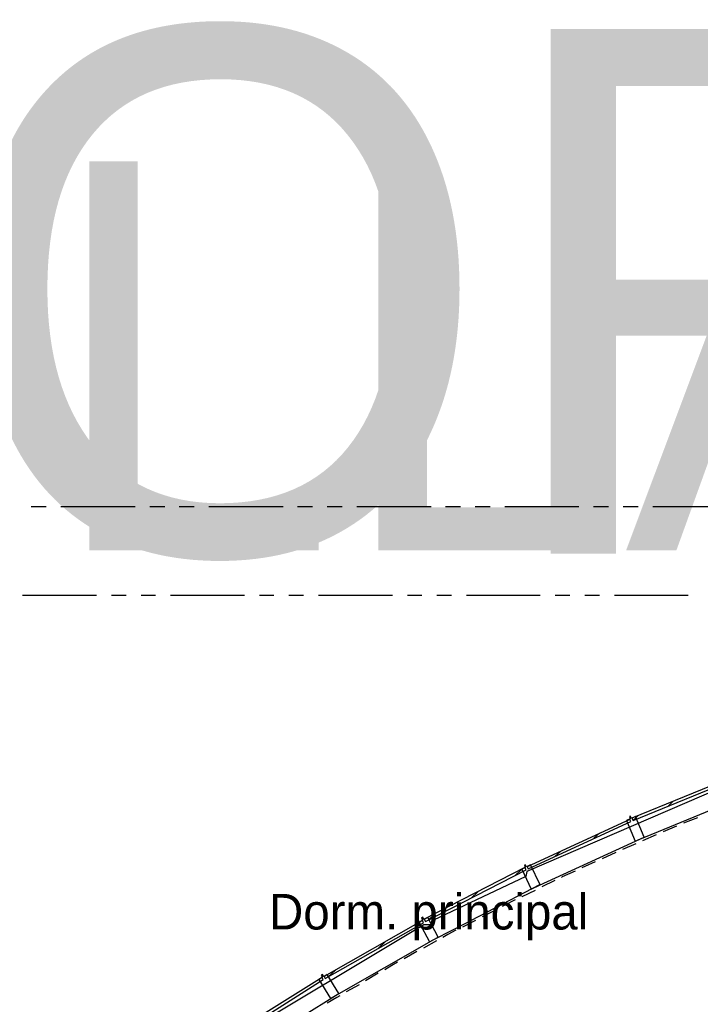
# Model space of a CAD drawing. Header units: feet. Extents: x -79 to 198, y -22 to 181.
# Tile 184 of 256: x 35 to 58, y 146 to 180. Entities that reach past the tile are written whole.
import ezdxf
from ezdxf.enums import TextEntityAlignment as Align

# ---------------------------------------------------------------- set-up
doc = ezdxf.new("R2010")
doc.units = ezdxf.units.FT
for name, color, linetype in [('A-AREA-UNIDAD', 30, 'CONTINUOUS'), ('A-LINEA', 7, 'CONTINUOUS'), ('A-NOMBRE-ESPACIO', 2, 'CONTINUOUS'), ('A-TEXTO-PDF', 3, 'CONTINUOUS')]:
    doc.layers.add(name, color=color, linetype=linetype)

msp = doc.modelspace()

# ---------------------------------------------------------------- linework, layer by layer
at = {"layer": 'A-AREA-UNIDAD'}
msp.add_lwpolyline([(85.152, 159.6622), (78.432, 159.0222), (70.8, 157.4933), (63.68, 155.4489), (59.648, 154.0089), (52.512, 150.9333), (52.48, 150.7733), (49.36, 149.2978), (49.328, 149.1378), (49.04, 149.1378), (42.368, 145.1378)], dxfattribs=at)
at = {"layer": 'A-LINEA'}
for p, q in [((36.28, 163.2578), (35.7733, 163.2578)), ((39.28, 163.2578), (36.7733, 163.2578)), ((40.28, 163.2578), (39.7733, 163.2578)), ((41.28, 163.2578), (40.7733, 163.2578)), ((44.28, 163.2578), (41.7733, 163.2578)), ((45.28, 163.2578), (44.7733, 163.2578)), ((46.28, 163.2578), (45.7733, 163.2578)), ((49.28, 163.2578), (46.7733, 163.2578)), ((50.28, 163.2578), (49.7733, 163.2578)), ((51.28, 163.2578), (50.7733, 163.2578)), ((54.28, 163.2578), (51.7733, 163.2578)), ((55.28, 163.2578), (54.7733, 163.2578)), ((56.28, 163.2578), (55.7733, 163.2578)), ((59.28, 163.2578), (56.7733, 163.2578)), ((37.9733, 160.2578), (35.48, 160.2578)), ((38.9733, 160.2578), (38.48, 160.2578)), ((39.9733, 160.2578), (39.48, 160.2578)), ((42.9733, 160.2578), (40.48, 160.2578)), ((43.9733, 160.2578), (43.48, 160.2578)), ((44.9733, 160.2578), (44.48, 160.2578)), ((47.9733, 160.2578), (45.48, 160.2578)), ((48.9733, 160.2578), (48.48, 160.2578)), ((49.9733, 160.2578), (49.48, 160.2578)), ((52.9733, 160.2578), (50.48, 160.2578)), ((53.9733, 160.2578), (53.48, 160.2578)), ((54.9733, 160.2578), (54.48, 160.2578)), ((57.9733, 160.2578), (55.48, 160.2578)), ((57.3067, 153.1511), (57.4667, 153.3111)), ((56.1067, 152.6578), (56.2667, 152.8178)), ((58.28, 152.7511), (57.8133, 152.5644)), ((57.5733, 152.4711), (57.12, 152.2711)), ((54.7867, 152.0578), (54.9733, 152.2311)), ((56.8933, 152.1778), (56.4267, 151.9778)), ((56.2, 151.8711), (55.7467, 151.6844)), ((53.4667, 151.4444), (53.6533, 151.6178)), ((55.52, 151.5778), (55.0667, 151.3644)), ((52.12, 150.8044), (52.3333, 151.0044)), ((54.8267, 151.2578), (54.3733, 151.0578)), ((52.9467, 150.4844), (51.1733, 149.5644)), ((53.4667, 150.6311), (53.0267, 150.4178)), ((50.6533, 150.0444), (50.8667, 150.2444)), ((52.8, 150.2978), (52.3467, 150.0844)), ((49.1733, 149.2844), (49.3867, 149.4844)), ((51.1733, 149.5644), (50.6133, 149.2711)), ((51.4533, 149.6311), (51.0133, 149.4044)), ((50.7867, 149.2844), (50.3467, 149.0578)), ((47.4933, 148.3378), (47.7467, 148.5778)), ((49.4667, 148.5911), (49.0267, 148.3511)), ((48.8, 148.2311), (48.3733, 147.9911)), ((45.8, 147.3778), (46.0533, 147.6044)), ((47.4933, 147.4978), (47.0667, 147.2444)), ((46.8533, 147.1111), (46.4133, 146.8711))]:
    msp.add_line(p, q, dxfattribs=at)
for points in [[(56.1067, 152.6578), (59.64, 154.0978), (59.6, 154.1778), (56.0667, 152.7378), (56.1067, 152.6578)], [(52.9467, 150.4711), (56.3333, 152.0311), (59.76, 153.4311)], [(52.56, 151.0311), (56.0267, 152.6311), (56, 152.6978), (52.5333, 151.0978), (52.56, 151.0311)], [(56.1867, 152.7911), (56.0533, 152.7244), (56.0133, 152.8044), (55.9867, 152.7911), (56.0133, 152.7111), (55.88, 152.6578), (56.1733, 151.9644), (56.48, 152.0978), (56.1867, 152.7911)], [(49.0933, 149.2444), (52.4933, 150.9911), (52.4533, 151.0711), (49.0533, 149.3244), (49.0933, 149.2444)], [(52.64, 151.1644), (52.5067, 151.0978), (52.4667, 151.1644), (52.44, 151.1511), (52.4667, 151.0711), (52.3467, 151.0178), (52.6667, 150.3378), (52.9733, 150.4844), (52.64, 151.1644)], [(54.1467, 150.9511), (53.7067, 150.7511), (53.6933, 150.7378)], [(52.12, 149.9778), (51.7733, 149.8044), (51.68, 149.7511)], [(49.1733, 149.3778), (49.04, 149.3111), (49, 149.3911), (48.96, 149.3644), (49, 149.2978), (48.88, 149.2178), (49.2267, 148.5644), (49.52, 148.7244), (49.1733, 149.3778)], [(42.88, 144.7644), (46.0133, 146.7244), (49.3733, 148.6444), (50.6133, 149.2711)], [(45.7067, 147.3244), (49.0267, 149.2044), (48.9867, 149.2844), (45.6667, 147.3911), (45.7067, 147.3244)], [(50.12, 148.9511), (49.8533, 148.8044), (49.68, 148.7111)], [(48.1467, 147.8711), (47.96, 147.7644), (47.72, 147.6178)], [(42.4133, 145.2444), (45.64, 147.2844), (45.6, 147.3511), (42.36, 145.3244), (42.4133, 145.2444)], [(45.7733, 147.4578), (45.6533, 147.3778), (45.6133, 147.4578), (45.5733, 147.4311), (45.6133, 147.3644), (45.4933, 147.2844), (45.88, 146.6444), (46.16, 146.8178), (45.7733, 147.4578)], [(46.2, 146.7378), (46.0933, 146.6844), (45.7733, 146.4844)]]:
    msp.add_lwpolyline(points, dxfattribs=at)

# ---------------------------------------------------------------- texts
at = {"layer": 'A-NOMBRE-ESPACIO'}
msp.add_text('Dorm. principal', height=1.2, dxfattribs=at).set_placement((49.2, 148.9778), align=Align.CENTER)
at = {"layer": 'A-TEXTO-PDF'}
for s, height, p in [('TNEMHCAORCNE', 17.716, (17.1598, 161.6769)), ('ELBAWOLLA', 13.144, (14.3198, 161.7794))]:
    msp.add_text(s, height=height, dxfattribs=at).set_placement(p, align=Align.CENTER)

doc.saveas('drawing.dxf')
